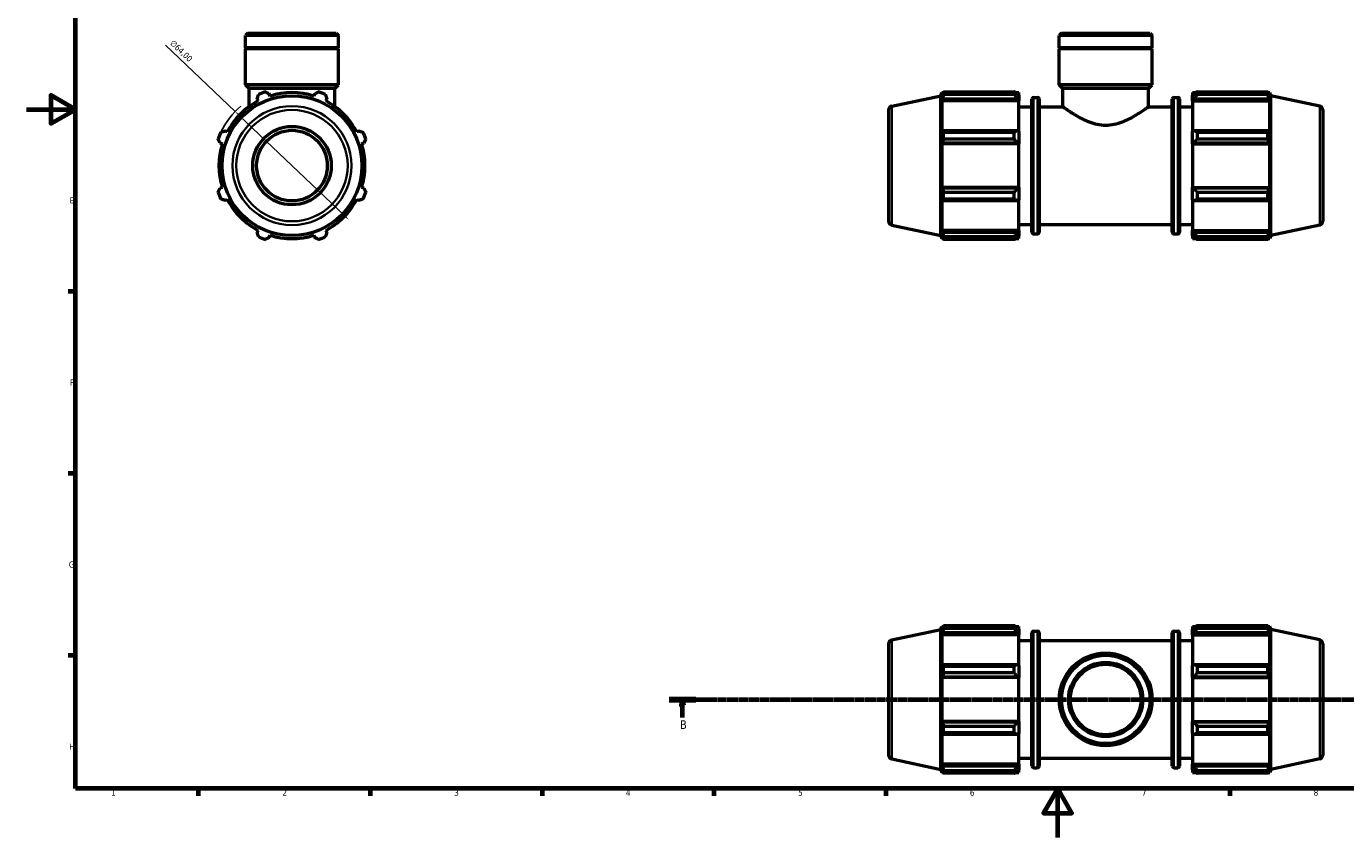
# Model space of a CAD drawing. Header units: millimetres. Extents: x 0 to 931, y 0 to 945.
# Tile 1 of 5: x 0 to 538, y 0 to 331. Entities that reach past the tile are written whole.
import ezdxf

# ---------------------------------------------------------------- set-up
doc = ezdxf.new("R2010")
doc.units = ezdxf.units.MM
doc.linetypes.add('CHAIN', pattern=[0.7087, 0.4724, -0.0591, 0.1181, -0.0591])
for name, color, linetype, lineweight in [('Border (ISO)', 7, 'Continuous', 70), ('Dimension (ISO)', 7, 'Continuous', 25), ('Section Line (ISO)', 7, 'CHAIN', 70), ('Visible (ISO)', 7, 'Continuous', 50), ('Visible Narrow (ISO)', 7, 'Continuous', 35)]:
    doc.layers.add(name, color=color, linetype=linetype, lineweight=lineweight)
doc.styles.add('Label Text (ISO)', font='tahoma.ttf')
doc.styles.add('Note Text (ISO)', font='tahoma.ttf')
doc.dimstyles.new('Default (ISO)', dxfattribs={"dimtxt": 2.5, "dimasz": 2.5, "dimexe": 3.175, "dimexo": 0, "dimgap": 0.762, "dimtad": 1, "dimrnd": 1e-08, "dimzin": 0, "dimtxsty": 'Note Text (ISO)', "dimcen": 0.09, "dimdle": 10, "dimclrd": 256, "dimclre": 256, "dimclrt": 232, "dimazin": 0, "dimtfac": 1.40208, "dimtmove": 0, "dimatfit": 3, "dimfxl": 1, "dimtolj": 1, "dimtzin": 0, "dimlwd": -1, "dimlwe": -1, "dimarcsym": 0})

# ---------------------------------------------------------------- blocks, each defined once
blk = doc.blocks.new('Borders Default Border')
at = {"layer": 'Border (ISO)'}
for p, q in [((20, 222.75), (17.1, 222.75)), ((20, 148.5), (17.1, 148.5)), ((20, 74.25), (17.1, 74.25)), ((70.08, 20), (70.08, 17.1)), ((140.17, 20), (140.17, 17.1)), ((210.25, 20), (210.25, 17.1)), ((280.33, 20), (280.33, 17.1)), ((350.42, 20), (350.42, 17.1)), ((490.58, 20), (490.58, 17.1))]:
    blk.add_line(p, q, dxfattribs=at)
at = {"layer": 'Border (ISO)', "flags": 128}
for points in [[(20, 20), (20, 574), (821, 574), (821, 20), (20, 20)], [(0, 297), (20, 297), (10, 302.77), (10, 291.23), (20, 297)], [(420.5, 0), (420.5, 20), (414.73, 10), (426.27, 10), (420.5, 20)]]:
    blk.add_lwpolyline(points, dxfattribs=at)
at = {"layer": 'Border (ISO)', "color": 232, "true_color": 0xca0064, "char_height": 2.5, "attachment_point": 7, "style": 'Note Text (ISO)'}
for s, insert in [('E', (17.64, 258.63)), ('F', (17.7, 184.38)), ('G', (17.31, 110.08)), ('H', (17.44, 35.88)), ('1', (34.48, 17.1)), ('2', (104.37, 17.1)), ('3', (174.43, 17.05)), ('4', (244.42, 17.1)), ('5', (314.64, 17.05)), ('6', (384.66, 17.05)), ('7', (454.77, 17.1)), ('8', (524.81, 17.04))]:
    blk.add_mtext(s, dxfattribs=dict(at, insert=insert))
blk = doc.blocks.new('2dTransSection0')
at = {"layer": 'Section Line (ISO)', "linetype": 'CHAIN'}
blk.add_line((262.02, 56.35), (720.06, 56.35), dxfattribs=at)
at = {"layer": 'Section Line (ISO)', "linetype": 'Continuous', "lineweight": 140}
for p, q in [((262.02, 56.35), (272.98, 56.35)), ((709.1, 56.35), (720.06, 56.35))]:
    blk.add_line(p, q, dxfattribs=at)
at = {"layer": 'Section Line (ISO)', "linetype": 'Continuous'}
for p, q in [((267.5, 56.35), (267, 53.85)), ((267, 53.85), (268, 53.85)), ((267.5, 53.85), (267.5, 56.35)), ((268, 53.85), (267.5, 56.35)), ((267.5, 48.93), (267.5, 53.85)), ((714.58, 56.35), (714.08, 53.85)), ((714.08, 53.85), (715.08, 53.85)), ((714.58, 53.85), (714.58, 56.35)), ((715.08, 53.85), (714.58, 56.35)), ((714.58, 48.93), (714.58, 53.85))]:
    blk.add_line(p, q, dxfattribs=at)
at = {"layer": 'Section Line (ISO)', "linetype": 'Continuous', "flags": 128}
for points in [[(268, 53.85), (267.5, 56.35), (267, 53.85), (268, 53.85)], [(715.08, 53.85), (714.58, 56.35), (714.08, 53.85), (715.08, 53.85)]]:
    blk.add_lwpolyline(points, dxfattribs=at)
at = {"layer": 'Section Line (ISO)'}
for points in [[(268, 53.85), (267.5, 56.35), (267, 53.85), (268, 53.85)], [(715.08, 53.85), (714.58, 56.35), (714.08, 53.85), (715.08, 53.85)]]:
    blk.add_solid(points, dxfattribs=at)
at = {"layer": 'Section Line (ISO)', "char_height": 3.5, "attachment_point": 7, "style": 'Label Text (ISO)'}
for insert in [(266.43, 44.35), (713.51, 44.35)]:
    blk.add_mtext('B', dxfattribs=dict(at, insert=insert))
blk = doc.blocks.new('*D14')
at = {"layer": 'Defpoints', "color": 0, "transparency": 16777216}
for p in [(85.13, 296.16), (131.43, 251.98)]:
    blk.add_point(p, dxfattribs=at)
at = {"layer": 'Dimension (ISO)', "transparency": 16777216}
for p, q in [((85.13, 296.16), (56.76, 323.23)), ((129.63, 253.71), (86.94, 294.44))]:
    blk.add_line(p, q, dxfattribs=at)
blk.add_arc((108.28, 274.07), 32, 130.6625, 154.792, dxfattribs=at)
for points in [[(87.22, 294.74), (86.65, 294.13), (85.13, 296.16)], [(129.91, 254.01), (129.34, 253.41), (131.43, 251.98)]]:
    blk.add_solid(points, dxfattribs=at)
at = {"layer": 'Dimension (ISO)', "color": 232, "true_color": 0xca0064, "transparency": 16777216, "insert": (60.05, 325.58), "char_height": 2.5, "attachment_point": 1, "rotation": 316.3473, "style": 'Note Text (ISO)'}
blk.add_mtext('\\A1;∅64,00', dxfattribs=at)

msp = doc.modelspace()

# ---------------------------------------------------------------- linework, layer by layer
at = {"layer": 'Visible (ISO)'}
for p, q in [((90.258, 328.072), (89.35, 327.163)), ((127.213, 327.163), (89.35, 327.163)), ((89.35, 322.072), (89.35, 327.163)), ((90.258, 328.072), (126.305, 328.072)), ((126.305, 328.072), (127.213, 327.163)), ((127.213, 322.072), (127.213, 327.163)), ((422.008, 328.072), (421.099, 327.163)), ((421.099, 322.072), (421.099, 327.163)), ((458.963, 327.163), (421.099, 327.163)), ((422.008, 328.072), (458.054, 328.072)), ((458.054, 328.072), (458.963, 327.163)), ((458.963, 322.072), (458.963, 327.163)), ((127.213, 322.072), (89.35, 322.072)), ((89.65, 321.772), (89.35, 322.072)), ((127.213, 321.772), (89.35, 321.772)), ((89.35, 307.072), (89.35, 321.772)), ((126.913, 321.772), (127.213, 322.072)), ((127.213, 307.072), (127.213, 321.772)), ((458.963, 322.072), (421.099, 322.072)), ((421.399, 321.772), (421.099, 322.072)), ((458.963, 321.772), (421.099, 321.772)), ((421.099, 307.072), (421.099, 321.772)), ((458.663, 321.772), (458.963, 322.072)), ((458.963, 307.072), (458.963, 321.772)), ((127.213, 307.072), (89.35, 307.072)), ((90.864, 305.557), (89.35, 307.072)), ((125.699, 305.557), (127.213, 307.072)), ((458.963, 307.072), (421.099, 307.072)), ((422.614, 305.557), (421.099, 307.072)), ((457.449, 305.557), (458.963, 307.072)), ((125.699, 305.557), (90.864, 305.557)), ((90.864, 298.203), (90.864, 305.557)), ((94.096, 301.321), (94.54, 300.469)), ((99.332, 302.454), (99.044, 303.37)), ((117.519, 303.37), (117.23, 302.454)), ((122.023, 300.469), (122.466, 301.321)), ((125.699, 298.203), (125.699, 305.557)), ((352.799, 298.341), (372.771, 302.586)), ((372.771, 302.586), (373.176, 303.832)), ((372.771, 245.557), (372.771, 302.586)), ((373.176, 303.832), (373.176, 302.454)), ((373.176, 303.832), (373.722, 303.832)), ((373.488, 303.37), (373.176, 302.454)), ((373.176, 300.469), (373.488, 301.321)), ((373.488, 301.321), (403.991, 301.321)), ((373.904, 304.181), (402.711, 304.181)), ((373.904, 303.024), (373.904, 304.181)), ((402.711, 303.024), (373.904, 303.024)), ((402.711, 303.024), (402.711, 304.181)), ((403.269, 303.832), (404.631, 303.832)), ((404.631, 302.76), (403.991, 303.37)), ((403.991, 301.321), (404.631, 300.753)), ((404.631, 302.76), (404.631, 303.832)), ((404.631, 302.76), (404.631, 300.753)), ((409.941, 246.872), (409.941, 301.272)), ((410.581, 301.912), (412.251, 301.912)), ((412.891, 301.272), (412.891, 246.872)), ((457.449, 305.557), (422.614, 305.557)), ((422.614, 298.072), (422.614, 305.557)), ((457.449, 298.072), (457.449, 305.557)), ((467.171, 246.872), (467.171, 301.272)), ((467.811, 301.912), (469.481, 301.912)), ((470.121, 301.272), (470.121, 246.872)), ((475.431, 303.832), (475.431, 302.76)), ((475.431, 303.832), (476.794, 303.832)), ((476.071, 303.37), (475.431, 302.76)), ((475.431, 300.753), (475.431, 302.76)), ((475.431, 300.753), (476.071, 301.321)), ((476.071, 301.321), (506.575, 301.321)), ((477.351, 304.181), (477.351, 303.024)), ((477.351, 304.181), (506.159, 304.181)), ((506.159, 303.024), (477.351, 303.024)), ((506.159, 303.024), (506.159, 304.181)), ((506.34, 303.832), (506.887, 303.832)), ((506.887, 302.454), (506.575, 303.37)), ((506.575, 301.321), (506.887, 300.469)), ((506.887, 302.454), (506.887, 303.832)), ((507.291, 302.586), (506.887, 303.832)), ((507.291, 245.557), (507.291, 302.586)), ((527.264, 298.341), (507.291, 302.586)), ((351.531, 296.776), (351.531, 251.367)), ((373.176, 300.469), (373.176, 287.813)), ((404.631, 300.469), (373.176, 300.469)), ((404.631, 300.753), (404.631, 300.469)), ((404.631, 287.961), (404.631, 300.469)), ((404.631, 298.072), (409.941, 298.072)), ((412.891, 298.072), (422.614, 298.072)), ((457.449, 298.072), (467.171, 298.072)), ((470.121, 298.072), (475.431, 298.072)), ((475.431, 300.469), (475.431, 300.753)), ((475.431, 300.469), (475.431, 287.961)), ((475.431, 300.469), (506.887, 300.469)), ((506.887, 287.813), (506.887, 300.469)), ((528.531, 296.776), (528.531, 251.367)), ((81.884, 287.813), (81.032, 288.257)), ((135.53, 288.257), (134.679, 287.813)), ((373.488, 288.257), (373.176, 287.813)), ((403.991, 288.257), (373.488, 288.257)), ((373.904, 284.907), (373.904, 287.701)), ((373.904, 287.701), (402.711, 287.701)), ((402.711, 284.907), (402.711, 287.701)), ((404.631, 287.961), (403.991, 288.257)), ((404.631, 287.961), (404.631, 283.117)), ((476.071, 288.257), (475.431, 287.961)), ((475.431, 283.117), (475.431, 287.961)), ((506.575, 288.257), (476.071, 288.257)), ((477.351, 287.701), (477.351, 284.907)), ((477.351, 287.701), (506.159, 287.701)), ((506.159, 284.907), (506.159, 287.701)), ((506.887, 287.813), (506.575, 288.257)), ((78.983, 283.309), (79.899, 283.021)), ((136.664, 283.021), (137.58, 283.309)), ((373.176, 283.021), (373.488, 283.309)), ((404.631, 283.021), (373.176, 283.021)), ((373.176, 283.021), (373.176, 265.123)), ((373.488, 283.309), (403.991, 283.309)), ((402.711, 284.907), (373.904, 284.907)), ((403.991, 283.309), (404.631, 283.117)), ((404.631, 283.117), (404.631, 283.021)), ((404.631, 265.123), (404.631, 283.021)), ((475.431, 283.117), (476.071, 283.309)), ((475.431, 283.021), (475.431, 283.117)), ((475.431, 283.021), (475.431, 265.123)), ((475.431, 283.021), (506.887, 283.021)), ((476.071, 283.309), (506.575, 283.309)), ((506.159, 284.907), (477.351, 284.907)), ((506.575, 283.309), (506.887, 283.021)), ((506.887, 265.123), (506.887, 283.021)), ((79.899, 265.123), (78.983, 264.834)), ((137.58, 264.834), (136.664, 265.123)), ((373.488, 264.834), (373.176, 265.123)), ((404.631, 265.123), (373.176, 265.123)), ((403.991, 264.834), (373.488, 264.834)), ((404.631, 265.027), (403.991, 264.834)), ((404.631, 265.123), (404.631, 265.027)), ((404.631, 265.027), (404.631, 260.182)), ((475.431, 265.027), (475.431, 265.123)), ((475.431, 265.123), (506.887, 265.123)), ((476.071, 264.834), (475.431, 265.027)), ((475.431, 260.182), (475.431, 265.027)), ((506.575, 264.834), (476.071, 264.834)), ((506.887, 265.123), (506.575, 264.834)), ((81.032, 259.887), (81.884, 260.33)), ((134.679, 260.33), (135.53, 259.887)), ((373.176, 260.33), (373.488, 259.887)), ((373.176, 260.33), (373.176, 247.674)), ((373.488, 259.887), (403.991, 259.887)), ((373.904, 260.443), (373.904, 263.236)), ((373.904, 263.236), (402.711, 263.236)), ((402.711, 260.443), (373.904, 260.443)), ((402.711, 260.443), (402.711, 263.236)), ((403.991, 259.887), (404.631, 260.182)), ((404.631, 247.674), (404.631, 260.182)), ((475.431, 260.182), (476.071, 259.887)), ((475.431, 260.182), (475.431, 247.674)), ((476.071, 259.887), (506.575, 259.887)), ((477.351, 263.236), (477.351, 260.443)), ((477.351, 263.236), (506.159, 263.236)), ((506.159, 260.443), (477.351, 260.443)), ((506.159, 260.443), (506.159, 263.236)), ((506.575, 259.887), (506.887, 260.33)), ((506.887, 247.674), (506.887, 260.33)), ((94.54, 247.674), (94.096, 246.823)), ((122.466, 246.823), (122.023, 247.674)), ((352.799, 249.802), (372.771, 245.557)), ((373.488, 246.823), (373.176, 247.674)), ((404.631, 247.674), (373.176, 247.674)), ((404.631, 250.072), (409.941, 250.072)), ((404.631, 247.674), (404.631, 247.391)), ((412.891, 250.072), (467.171, 250.072)), ((470.121, 250.072), (475.431, 250.072)), ((475.431, 247.391), (475.431, 247.674)), ((475.431, 247.674), (506.887, 247.674)), ((506.887, 247.674), (506.575, 246.823)), ((527.264, 249.802), (507.291, 245.557)), ((99.044, 244.774), (99.332, 245.689)), ((117.23, 245.689), (117.519, 244.774)), ((372.771, 245.557), (373.176, 244.312)), ((373.176, 245.689), (373.488, 244.774)), ((373.176, 245.689), (373.176, 244.312)), ((373.176, 244.312), (373.722, 244.312)), ((403.991, 246.823), (373.488, 246.823)), ((373.904, 243.962), (373.904, 245.119)), ((373.904, 245.119), (402.711, 245.119)), ((402.711, 243.962), (373.904, 243.962)), ((402.711, 243.962), (402.711, 245.119)), ((403.269, 244.312), (404.631, 244.312)), ((404.631, 247.391), (403.991, 246.823)), ((403.991, 244.774), (404.631, 245.384)), ((404.631, 247.391), (404.631, 245.384)), ((404.631, 244.312), (404.631, 245.384)), ((410.581, 246.232), (412.251, 246.232)), ((467.811, 246.232), (469.481, 246.232)), ((475.431, 245.384), (475.431, 247.391)), ((476.071, 246.823), (475.431, 247.391)), ((475.431, 245.384), (476.071, 244.774)), ((475.431, 245.384), (475.431, 244.312)), ((475.431, 244.312), (476.794, 244.312)), ((506.575, 246.823), (476.071, 246.823)), ((477.351, 245.119), (477.351, 243.962)), ((477.351, 245.119), (506.159, 245.119)), ((506.159, 243.962), (477.351, 243.962)), ((506.159, 243.962), (506.159, 245.119)), ((506.34, 244.312), (506.887, 244.312)), ((506.575, 244.774), (506.887, 245.689)), ((506.887, 244.312), (506.887, 245.689)), ((507.291, 245.557), (506.887, 244.312)), ((372.771, 84.864), (373.176, 86.11)), ((373.176, 86.11), (373.176, 84.732)), ((373.176, 86.11), (373.722, 86.11)), ((373.904, 85.302), (373.904, 86.459)), ((373.904, 86.459), (402.711, 86.459)), ((402.711, 85.302), (402.711, 86.459)), ((403.269, 86.11), (404.631, 86.11)), ((404.631, 85.037), (404.631, 86.11)), ((475.431, 86.11), (475.431, 85.037)), ((475.431, 86.11), (476.794, 86.11)), ((477.351, 86.459), (477.351, 85.302)), ((477.351, 86.459), (506.159, 86.459)), ((506.159, 85.302), (506.159, 86.459)), ((506.34, 86.11), (506.887, 86.11)), ((506.887, 84.732), (506.887, 86.11)), ((507.291, 84.864), (506.887, 86.11)), ((352.799, 80.619), (372.771, 84.864)), ((372.771, 27.835), (372.771, 84.864)), ((373.488, 85.648), (373.176, 84.732)), ((373.176, 82.747), (373.488, 83.599)), ((404.631, 82.747), (373.176, 82.747)), ((373.176, 82.747), (373.176, 70.091)), ((373.488, 83.599), (403.991, 83.599)), ((402.711, 85.302), (373.904, 85.302)), ((404.631, 85.037), (403.991, 85.648)), ((403.991, 83.599), (404.631, 83.031)), ((404.631, 85.037), (404.631, 83.031)), ((404.631, 83.031), (404.631, 82.747)), ((404.631, 70.239), (404.631, 82.747)), ((409.941, 29.15), (409.941, 83.55)), ((410.581, 84.19), (412.251, 84.19)), ((412.891, 83.55), (412.891, 29.15)), ((467.171, 29.15), (467.171, 83.55)), ((467.811, 84.19), (469.481, 84.19)), ((470.121, 83.55), (470.121, 29.15)), ((476.071, 85.648), (475.431, 85.037)), ((475.431, 83.031), (475.431, 85.037)), ((475.431, 83.031), (476.071, 83.599)), ((475.431, 82.747), (475.431, 83.031)), ((475.431, 82.747), (475.431, 70.239)), ((475.431, 82.747), (506.887, 82.747)), ((476.071, 83.599), (506.575, 83.599)), ((506.159, 85.302), (477.351, 85.302)), ((506.887, 84.732), (506.575, 85.648)), ((506.575, 83.599), (506.887, 82.747)), ((506.887, 70.091), (506.887, 82.747)), ((507.291, 27.835), (507.291, 84.864)), ((527.264, 80.619), (507.291, 84.864)), ((351.531, 79.054), (351.531, 33.645)), ((404.631, 80.35), (409.941, 80.35)), ((412.891, 80.35), (467.171, 80.35)), ((470.121, 80.35), (475.431, 80.35)), ((528.531, 79.054), (528.531, 33.645)), ((373.488, 70.535), (373.176, 70.091)), ((403.991, 70.535), (373.488, 70.535)), ((373.904, 67.185), (373.904, 69.979)), ((373.904, 69.979), (402.711, 69.979)), ((402.711, 67.185), (402.711, 69.979)), ((404.631, 70.239), (403.991, 70.535)), ((404.631, 70.239), (404.631, 65.395)), ((476.071, 70.535), (475.431, 70.239)), ((475.431, 65.395), (475.431, 70.239)), ((506.575, 70.535), (476.071, 70.535)), ((477.351, 69.979), (477.351, 67.185)), ((477.351, 69.979), (506.159, 69.979)), ((506.159, 67.185), (506.159, 69.979)), ((506.887, 70.091), (506.575, 70.535)), ((373.176, 65.299), (373.488, 65.587)), ((404.631, 65.299), (373.176, 65.299)), ((373.176, 65.299), (373.176, 47.401)), ((373.488, 65.587), (403.991, 65.587)), ((402.711, 67.185), (373.904, 67.185)), ((403.991, 65.587), (404.631, 65.395)), ((404.631, 65.395), (404.631, 65.299)), ((404.631, 47.401), (404.631, 65.299)), ((475.431, 65.395), (476.071, 65.587)), ((475.431, 65.299), (475.431, 65.395)), ((475.431, 65.299), (475.431, 47.401)), ((475.431, 65.299), (506.887, 65.299)), ((476.071, 65.587), (506.575, 65.587)), ((506.159, 67.185), (477.351, 67.185)), ((506.575, 65.587), (506.887, 65.299)), ((506.887, 47.401), (506.887, 65.299)), ((373.488, 47.112), (373.176, 47.401)), ((404.631, 47.401), (373.176, 47.401)), ((403.991, 47.112), (373.488, 47.112)), ((373.904, 45.514), (402.711, 45.514)), ((373.904, 42.721), (373.904, 45.514)), ((402.711, 42.721), (402.711, 45.514)), ((404.631, 47.304), (403.991, 47.112)), ((404.631, 47.401), (404.631, 47.304)), ((404.631, 47.304), (404.631, 42.46)), ((475.431, 47.304), (475.431, 47.401)), ((475.431, 47.401), (506.887, 47.401)), ((475.431, 42.46), (475.431, 47.304)), ((476.071, 47.112), (475.431, 47.304)), ((506.575, 47.112), (476.071, 47.112)), ((477.351, 45.514), (477.351, 42.721)), ((477.351, 45.514), (506.159, 45.514)), ((506.159, 42.721), (506.159, 45.514)), ((506.887, 47.401), (506.575, 47.112)), ((373.176, 42.608), (373.176, 29.952)), ((373.176, 42.608), (373.488, 42.165)), ((373.488, 42.165), (403.991, 42.165)), ((402.711, 42.721), (373.904, 42.721)), ((403.991, 42.165), (404.631, 42.46)), ((404.631, 29.952), (404.631, 42.46)), ((475.431, 42.46), (475.431, 29.952)), ((475.431, 42.46), (476.071, 42.165)), ((476.071, 42.165), (506.575, 42.165)), ((506.159, 42.721), (477.351, 42.721)), ((506.575, 42.165), (506.887, 42.608)), ((506.887, 29.952), (506.887, 42.608)), ((404.631, 32.35), (409.941, 32.35)), ((412.891, 32.35), (467.171, 32.35)), ((470.121, 32.35), (475.431, 32.35)), ((352.799, 32.08), (372.771, 27.835)), ((372.771, 27.835), (373.176, 26.59)), ((373.488, 29.101), (373.176, 29.952)), ((404.631, 29.952), (373.176, 29.952)), ((373.176, 27.967), (373.488, 27.051)), ((373.176, 27.967), (373.176, 26.59)), ((403.991, 29.101), (373.488, 29.101)), ((373.904, 26.24), (373.904, 27.397)), ((373.904, 27.397), (402.711, 27.397)), ((402.711, 26.24), (402.711, 27.397)), ((404.631, 29.668), (403.991, 29.101)), ((403.991, 27.051), (404.631, 27.662)), ((404.631, 29.952), (404.631, 29.668)), ((404.631, 29.668), (404.631, 27.662)), ((404.631, 26.59), (404.631, 27.662)), ((410.581, 28.51), (412.251, 28.51)), ((467.811, 28.51), (469.481, 28.51)), ((475.431, 29.668), (475.431, 29.952)), ((475.431, 29.952), (506.887, 29.952)), ((475.431, 27.662), (475.431, 29.668)), ((476.071, 29.101), (475.431, 29.668)), ((475.431, 27.662), (475.431, 26.59)), ((475.431, 27.662), (476.071, 27.051)), ((506.575, 29.101), (476.071, 29.101)), ((477.351, 27.397), (477.351, 26.24)), ((477.351, 27.397), (506.159, 27.397)), ((506.159, 26.24), (506.159, 27.397)), ((506.887, 29.952), (506.575, 29.101)), ((506.575, 27.051), (506.887, 27.967)), ((506.887, 26.59), (506.887, 27.967)), ((507.291, 27.835), (506.887, 26.59)), ((527.264, 32.08), (507.291, 27.835)), ((373.176, 26.59), (373.722, 26.59)), ((402.711, 26.24), (373.904, 26.24)), ((403.269, 26.59), (404.631, 26.59)), ((475.431, 26.59), (476.794, 26.59)), ((506.159, 26.24), (477.351, 26.24)), ((506.34, 26.59), (506.887, 26.59))]:
    msp.add_line(p, q, dxfattribs=at)
for centre, radius in [((108.281, 274.072), 28.515), ((108.281, 274.072), 16), ((108.281, 274.072), 14.4), ((440.031, 56.35), 18.932), ((440.031, 56.35), 18.023), ((440.031, 56.35), 15.146), ((440.031, 56.35), 14.4)]:
    msp.add_circle(centre, radius, dxfattribs=at)
for centre, radius, start, end in [((108.281, 274.072), 32, 109.79198, 115.20802), ((108.281, 274.072), 29.76, 72.5, 107.5), ((108.281, 274.072), 32, 64.79198, 70.20802), ((410.581, 301.272), 0.64, 90, 180), ((412.251, 301.272), 0.64, 0, 90), ((467.811, 301.272), 0.64, 90, 180), ((469.481, 301.272), 0.64, 0, 90), ((108.281, 274.072), 29.76, 117.5, 152.5), ((108.281, 274.072), 29.76, 27.5, 62.5), ((353.131, 296.776), 1.6, 102, 180), ((526.931, 296.776), 1.6, 0, 78), ((108.281, 274.072), 32, 154.79198, 160.20802), ((108.281, 274.072), 32, 19.79198, 25.20802), ((108.281, 274.072), 29.76, 162.5, 197.5), ((108.281, 274.072), 29.76, 342.5, 17.5), ((108.281, 274.072), 32, 199.79198, 205.20802), ((108.281, 274.072), 29.76, 207.5, 242.5), ((108.281, 274.072), 29.76, 297.5, 332.5), ((108.281, 274.072), 32, 334.79198, 340.20802), ((353.131, 251.367), 1.6, 180, 258), ((526.931, 251.367), 1.6, 282, 0), ((108.281, 274.072), 32, 244.79198, 250.20802), ((108.281, 274.072), 29.76, 252.5, 287.5), ((108.281, 274.072), 32, 289.79198, 295.20802), ((410.581, 246.872), 0.64, 180, 270), ((412.251, 246.872), 0.64, 270, 0), ((467.811, 246.872), 0.64, 180, 270), ((469.481, 246.872), 0.64, 270, 0), ((410.581, 83.55), 0.64, 90, 180), ((412.251, 83.55), 0.64, 0, 90), ((467.811, 83.55), 0.64, 90, 180), ((469.481, 83.55), 0.64, 0, 90), ((353.131, 79.054), 1.6, 102, 180), ((526.931, 79.054), 1.6, 0, 78), ((353.131, 33.645), 1.6, 180, 258), ((526.931, 33.645), 1.6, 282, 0), ((410.581, 29.15), 0.64, 180, 270), ((412.251, 29.15), 0.64, 270, 0), ((467.811, 29.15), 0.64, 180, 270), ((469.481, 29.15), 0.64, 270, 0)]:
    msp.add_arc(centre, radius, start, end, dxfattribs=at)
for points, weights in [([(94.096, 301.321), (94.369, 302.155), (94.652, 303.024)], [1.0015891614, 1.00120300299, 1]), ([(97.446, 304.181), (98.261, 303.767), (99.044, 303.37)], [1, 1.00120300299, 1.0015891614]), ([(117.519, 303.37), (118.302, 303.767), (119.117, 304.181)], [1.0015891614, 1.00120300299, 1]), ([(121.91, 303.024), (122.194, 302.155), (122.466, 301.321)], [1, 1.00120300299, 1.0015891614]), ([(373.488, 303.37), (373.687, 303.767), (373.904, 304.181)], [1.0015891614, 1.00120300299, 1]), ([(373.904, 303.024), (373.687, 302.155), (373.488, 301.321)], [1, 1.00120300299, 1.0015891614]), ([(403.991, 303.37), (403.377, 303.767), (402.711, 304.181)], [1.00615667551, 1.01177865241, 1.01660148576]), ([(402.711, 303.024), (403.377, 302.155), (403.991, 301.321)], [1.01660148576, 1.01177865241, 1.00615667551]), ([(477.351, 304.181), (476.686, 303.767), (476.071, 303.37)], [1.01660148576, 1.01177865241, 1.00615667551]), ([(476.071, 301.321), (476.686, 302.155), (477.351, 303.024)], [1.00615667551, 1.01177865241, 1.01660148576]), ([(506.159, 304.181), (506.375, 303.767), (506.575, 303.37)], [1, 1.00120300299, 1.0015891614]), ([(506.575, 301.321), (506.375, 302.155), (506.159, 303.024)], [1.0015891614, 1.00120300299, 1]), ([(79.329, 287.701), (80.198, 287.984), (81.032, 288.257)], [1, 1.00120300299, 1.0015891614]), ([(135.53, 288.257), (136.365, 287.984), (137.234, 287.701)], [1.0015891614, 1.00120300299, 1]), ([(373.488, 288.257), (373.687, 287.984), (373.904, 287.701)], [1.0015891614, 1.00120300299, 1]), ([(403.991, 288.257), (403.377, 287.984), (402.711, 287.701)], [1.00615667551, 1.01177865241, 1.01660148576]), ([(477.351, 287.701), (476.686, 287.984), (476.071, 288.257)], [1.01660148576, 1.01177865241, 1.00615667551]), ([(506.159, 287.701), (506.375, 287.984), (506.575, 288.257)], [1, 1.00120300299, 1.0015891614]), ([(78.983, 283.309), (78.586, 284.092), (78.172, 284.907)], [1.0015891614, 1.00120300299, 1]), ([(138.391, 284.907), (137.977, 284.092), (137.58, 283.309)], [1, 1.00120300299, 1.0015891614]), ([(373.904, 284.907), (373.687, 284.092), (373.488, 283.309)], [1, 1.00120300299, 1.0015891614]), ([(402.711, 284.907), (403.377, 284.092), (403.991, 283.309)], [1.01660148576, 1.01177865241, 1.00615667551]), ([(476.071, 283.309), (476.686, 284.092), (477.351, 284.907)], [1.00615667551, 1.01177865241, 1.01660148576]), ([(506.575, 283.309), (506.375, 284.092), (506.159, 284.907)], [1.0015891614, 1.00120300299, 1]), ([(78.172, 263.236), (78.586, 264.052), (78.983, 264.834)], [1, 1.00120300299, 1.0015891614]), ([(137.58, 264.834), (137.977, 264.052), (138.391, 263.236)], [1.0015891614, 1.00120300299, 1]), ([(373.488, 264.834), (373.687, 264.052), (373.904, 263.236)], [1.0015891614, 1.00120300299, 1]), ([(403.991, 264.834), (403.377, 264.052), (402.711, 263.236)], [1.00615667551, 1.01177865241, 1.01660148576]), ([(477.351, 263.236), (476.686, 264.052), (476.071, 264.834)], [1.01660148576, 1.01177865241, 1.00615667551]), ([(506.159, 263.236), (506.375, 264.052), (506.575, 264.834)], [1, 1.00120300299, 1.0015891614]), ([(81.032, 259.887), (80.198, 260.159), (79.329, 260.443)], [1.0015891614, 1.00120300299, 1]), ([(137.234, 260.443), (136.365, 260.159), (135.53, 259.887)], [1, 1.00120300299, 1.0015891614]), ([(373.904, 260.443), (373.687, 260.159), (373.488, 259.887)], [1, 1.00120300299, 1.0015891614]), ([(402.711, 260.443), (403.377, 260.159), (403.991, 259.887)], [1.01660148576, 1.01177865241, 1.00615667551]), ([(476.071, 259.887), (476.686, 260.159), (477.351, 260.443)], [1.00615667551, 1.01177865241, 1.01660148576]), ([(506.575, 259.887), (506.375, 260.159), (506.159, 260.443)], [1.0015891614, 1.00120300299, 1]), ([(94.652, 245.119), (94.369, 245.988), (94.096, 246.823)], [1, 1.00120300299, 1.0015891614]), ([(99.044, 244.774), (98.261, 244.376), (97.446, 243.962)], [1.0015891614, 1.00120300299, 1]), ([(119.117, 243.962), (118.302, 244.376), (117.519, 244.774)], [1, 1.00120300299, 1.0015891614]), ([(122.466, 246.823), (122.194, 245.988), (121.91, 245.119)], [1.0015891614, 1.00120300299, 1]), ([(373.488, 246.823), (373.687, 245.988), (373.904, 245.119)], [1.0015891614, 1.00120300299, 1]), ([(373.904, 243.962), (373.687, 244.376), (373.488, 244.774)], [1, 1.00120300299, 1.0015891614]), ([(403.991, 246.823), (403.377, 245.988), (402.711, 245.119)], [1.00615667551, 1.01177865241, 1.01660148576]), ([(402.711, 243.962), (403.377, 244.376), (403.991, 244.774)], [1.01660148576, 1.01177865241, 1.00615667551]), ([(477.351, 245.119), (476.686, 245.988), (476.071, 246.823)], [1.01660148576, 1.01177865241, 1.00615667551]), ([(476.071, 244.774), (476.686, 244.376), (477.351, 243.962)], [1.00615667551, 1.01177865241, 1.01660148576]), ([(506.159, 245.119), (506.375, 245.988), (506.575, 246.823)], [1, 1.00120300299, 1.0015891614]), ([(506.575, 244.774), (506.375, 244.376), (506.159, 243.962)], [1.0015891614, 1.00120300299, 1]), ([(373.488, 85.648), (373.687, 86.045), (373.904, 86.459)], [1.0015891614, 1.00120300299, 1]), ([(403.991, 85.648), (403.377, 86.045), (402.711, 86.459)], [1.00615667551, 1.01177865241, 1.01660148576]), ([(477.351, 86.459), (476.686, 86.045), (476.071, 85.648)], [1.01660148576, 1.01177865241, 1.00615667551]), ([(506.159, 86.459), (506.375, 86.045), (506.575, 85.648)], [1, 1.00120300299, 1.0015891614]), ([(373.904, 85.302), (373.687, 84.433), (373.488, 83.599)], [1, 1.00120300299, 1.0015891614]), ([(402.711, 85.302), (403.377, 84.433), (403.991, 83.599)], [1.01660148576, 1.01177865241, 1.00615667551]), ([(476.071, 83.599), (476.686, 84.433), (477.351, 85.302)], [1.00615667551, 1.01177865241, 1.01660148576]), ([(506.575, 83.599), (506.375, 84.433), (506.159, 85.302)], [1.0015891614, 1.00120300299, 1]), ([(373.488, 70.535), (373.687, 70.262), (373.904, 69.979)], [1.0015891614, 1.00120300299, 1]), ([(403.991, 70.535), (403.377, 70.262), (402.711, 69.979)], [1.00615667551, 1.01177865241, 1.01660148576]), ([(477.351, 69.979), (476.686, 70.262), (476.071, 70.535)], [1.01660148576, 1.01177865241, 1.00615667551]), ([(506.159, 69.979), (506.375, 70.262), (506.575, 70.535)], [1, 1.00120300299, 1.0015891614]), ([(373.904, 67.185), (373.687, 66.37), (373.488, 65.587)], [1, 1.00120300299, 1.0015891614]), ([(402.711, 67.185), (403.377, 66.37), (403.991, 65.587)], [1.01660148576, 1.01177865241, 1.00615667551]), ([(476.071, 65.587), (476.686, 66.37), (477.351, 67.185)], [1.00615667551, 1.01177865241, 1.01660148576]), ([(506.575, 65.587), (506.375, 66.37), (506.159, 67.185)], [1.0015891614, 1.00120300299, 1]), ([(373.488, 47.112), (373.687, 46.329), (373.904, 45.514)], [1.0015891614, 1.00120300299, 1]), ([(403.991, 47.112), (403.377, 46.329), (402.711, 45.514)], [1.00615667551, 1.01177865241, 1.01660148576]), ([(477.351, 45.514), (476.686, 46.329), (476.071, 47.112)], [1.01660148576, 1.01177865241, 1.00615667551]), ([(506.159, 45.514), (506.375, 46.329), (506.575, 47.112)], [1, 1.00120300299, 1.0015891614]), ([(373.904, 42.721), (373.687, 42.437), (373.488, 42.165)], [1, 1.00120300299, 1.0015891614]), ([(402.711, 42.721), (403.377, 42.437), (403.991, 42.165)], [1.01660148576, 1.01177865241, 1.00615667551]), ([(476.071, 42.165), (476.686, 42.437), (477.351, 42.721)], [1.00615667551, 1.01177865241, 1.01660148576]), ([(506.575, 42.165), (506.375, 42.437), (506.159, 42.721)], [1.0015891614, 1.00120300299, 1]), ([(373.488, 29.101), (373.687, 28.266), (373.904, 27.397)], [1.0015891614, 1.00120300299, 1]), ([(373.904, 26.24), (373.687, 26.654), (373.488, 27.051)], [1, 1.00120300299, 1.0015891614]), ([(403.991, 29.101), (403.377, 28.266), (402.711, 27.397)], [1.00615667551, 1.01177865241, 1.01660148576]), ([(402.711, 26.24), (403.377, 26.654), (403.991, 27.051)], [1.01660148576, 1.01177865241, 1.00615667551]), ([(477.351, 27.397), (476.686, 28.266), (476.071, 29.101)], [1.01660148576, 1.01177865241, 1.00615667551]), ([(476.071, 27.051), (476.686, 26.654), (477.351, 26.24)], [1.00615667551, 1.01177865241, 1.01660148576]), ([(506.159, 27.397), (506.375, 28.266), (506.575, 29.101)], [1, 1.00120300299, 1.0015891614]), ([(506.575, 27.051), (506.375, 26.654), (506.159, 26.24)], [1.0015891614, 1.00120300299, 1])]:
    msp.add_rational_spline(points, weights, degree=2, dxfattribs=at)
for points, knots in [([(422.614, 298.072), (422.614, 298.072), (422.728, 297.989), (423.192, 297.655), (423.541, 297.405), (424.446, 296.775), (425.002, 296.394), (426.265, 295.564), (426.972, 295.115), (429.228, 293.766), (431.124, 292.73), (434.299, 291.523), (435.414, 291.18), (437.699, 290.71), (438.87, 290.584), (440.031, 290.584)], [8.2889411, 8.2889411, 8.2889411, 8.2889411, 8.6312782, 8.6312782, 8.9736153, 8.9736153, 9.3159524, 9.3159524, 9.6582895, 9.6582895, 10.3551055, 10.3551055, 10.7035135, 10.7035135, 11.0519215, 11.0519215, 11.0519215, 11.0519215]), ([(440.031, 290.584), (441.193, 290.584), (442.363, 290.71), (444.648, 291.18), (445.763, 291.523), (448.939, 292.73), (450.834, 293.766), (453.09, 295.115), (453.798, 295.564), (455.061, 296.394), (455.616, 296.775), (456.521, 297.405), (456.871, 297.655), (457.335, 297.989), (457.449, 298.072), (457.449, 298.072)], [0, 0, 0, 0, 0.348408, 0.348408, 0.696816, 0.696816, 1.3936319, 1.3936319, 1.735969, 1.735969, 2.0783062, 2.0783062, 2.4206433, 2.4206433, 2.7629804, 2.7629804, 2.7629804, 2.7629804])]:
    msp.add_open_spline(points, degree=3, knots=knots, dxfattribs=at)
at = {"layer": 'Visible Narrow (ISO)'}
for p, q in [((410.581, 301.569), (410.581, 246.575)), ((412.251, 246.575), (412.251, 301.569)), ((467.811, 301.569), (467.811, 246.575)), ((469.481, 246.575), (469.481, 301.569)), ((352.799, 250.101), (352.799, 298.042)), ((527.264, 250.101), (527.264, 298.042)), ((410.581, 83.847), (410.581, 28.852)), ((412.251, 28.852), (412.251, 83.847)), ((467.811, 83.847), (467.811, 28.852)), ((469.481, 28.852), (469.481, 83.847)), ((352.799, 32.379), (352.799, 80.32)), ((527.264, 32.379), (527.264, 80.32))]:
    msp.add_line(p, q, dxfattribs=at)
for radius in [24.269, 22.704]:
    msp.add_circle((108.281, 274.072), radius, dxfattribs=at)

# ---------------------------------------------------------------- block references
msp.add_blockref('Borders Default Border', (0, 0))
at = {"layer": 'Section Line (ISO)'}
msp.add_blockref('2dTransSection0', (0, 0), dxfattribs=at)

# ---------------------------------------------------------------- dimensions: what is measured, and where the dimension line sits
at = {"layer": 'Dimension (ISO)'}
dim = msp.add_diameter_dim_2p(p1=(131.435, 251.983), p2=(85.128, 296.161), dimstyle='Default (ISO)', override={"dimdec": 2, "dimlfac": 1, "dimtp": 0, "dimtm": 0, "dimtdec": 2, "dimatfit": 2}, dxfattribs=at)
dim.commit()
dim.dimension.update_dxf_attribs({"geometry": '*D14', "text_midpoint": (61.285, 318.909), "dimtype": 163})

doc.saveas('drawing.dxf')
